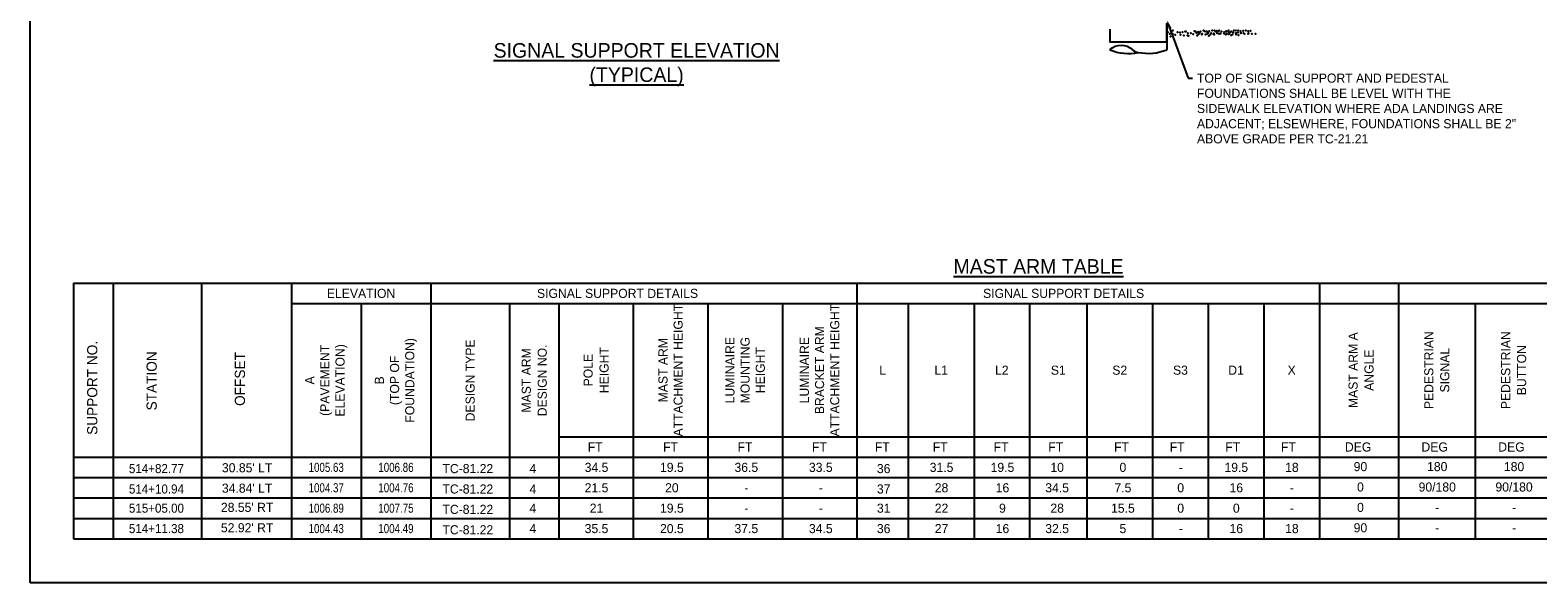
# Model space of a CAD drawing. Header units: feet. Extents: x -492 to 323056, y -198 to 581286.
# Tile 7 of 29: x 63.56 to 84.25, y -138.07 to -130.48. Entities that reach past the tile are written whole.
import ezdxf
from ezdxf import colors
from ezdxf.entities.mleader import LeaderData, LeaderLine
from ezdxf.enums import TextEntityAlignment as Align
from ezdxf.math import Vec2, Vec3

# ---------------------------------------------------------------- set-up
doc = ezdxf.new("R2010")
doc.units = ezdxf.units.FT
doc.header["$MEASUREMENT"] = 0
doc.layers.add('COLUMNS', color=6, linetype='Continuous', plot=False)
for name, color, linetype in [('SH_Data', 7, 'Continuous'), ('ST_Details', 4, 'Continuous'), ('TEXT-DED', 10, 'Continuous')]:
    doc.layers.add(name, color=color, linetype=linetype)
doc.styles.add('Slanted-Normal', font='font31.shx', dxfattribs={"height": 0.14})

msp = doc.modelspace()

# ---------------------------------------------------------------- linework, layer by layer
at = {"layer": 'COLUMNS', "color": 1}
msp.add_lwpolyline([(63.55946, -138.06895), (63.55946, -117.31895), (93.93446, -117.31895), (93.93446, -138.06895)], close=True, dxfattribs=at)
at = {"layer": 'SH_Data'}
for p, q in [((64.15318, -133.95572), (91.8209, -133.95572)), ((64.15318, -133.95572), (64.15318, -137.46396)), ((64.69962, -133.95572), (64.69962, -137.46396)), ((65.91064, -133.95572), (65.91064, -137.46396)), ((67.14362, -133.95572), (67.14362, -137.46396)), ((69.05664, -133.95572), (69.05664, -137.46396)), ((74.90272, -133.95572), (74.90272, -137.46396)), ((81.25039, -133.95572), (81.25039, -137.46396)), ((82.33383, -133.95572), (82.33383, -137.46396)), ((67.14362, -134.23572), (91.8209, -134.23572)), ((68.10013, -134.23572), (68.10013, -137.46396)), ((70.13842, -134.23572), (70.13842, -137.46396)), ((70.81574, -134.23572), (70.81574, -137.46396)), ((71.83532, -134.23572), (71.83532, -137.46396)), ((72.85923, -134.23572), (72.85923, -137.46396)), ((73.88097, -134.23572), (73.88097, -137.46396)), ((75.60807, -134.23572), (75.60807, -137.46396)), ((76.51042, -134.23572), (76.51042, -137.46396)), ((77.27344, -134.23572), (77.27344, -137.46396)), ((78.05896, -134.23572), (78.05896, -137.46396)), ((78.9613, -134.23572), (78.9613, -137.46396)), ((79.72433, -134.23572), (79.72433, -137.46396)), ((80.48736, -134.23572), (80.48736, -137.46396)), ((83.38795, -134.23572), (83.38795, -137.46396)), ((70.81574, -136.06396), (91.8209, -136.06396)), ((64.15318, -136.34396), (91.8209, -136.34396)), ((64.15318, -137.46396), (91.8209, -137.46396))]:
    msp.add_line(p, q, dxfattribs=at)
at = {"layer": 'SH_Data', "color": 247}
for p in [(79.1687, -130.5097), (79.19485, -130.53323), (79.23668, -130.48616), (79.23668, -130.48616), (79.23668, -130.48616), (79.23668, -130.53584), (79.23668, -130.53584), (79.30205, -130.5097), (79.30205, -130.5097), (79.33604, -130.51493), (79.37003, -130.51231), (79.37003, -130.51231), (79.40925, -130.49924), (79.40925, -130.49924), (79.41685, -130.49963), (79.44299, -130.52316), (79.48483, -130.52578), (79.48483, -130.52578), (79.53757, -130.49628), (79.5502, -130.49963), (79.5502, -130.49963), (79.56371, -130.51981), (79.58419, -130.50486), (79.60555, -130.52242), (79.60555, -130.52242), (79.61818, -130.50224), (79.61818, -130.50224), (79.63954, -130.53288), (79.6574, -130.48917), (79.6574, -130.48917), (79.67092, -130.49628), (79.67092, -130.49628), (79.69518, -130.49963), (79.70491, -130.50151), (79.71014, -130.53288), (79.72132, -130.52316), (79.7389, -130.49889), (79.7389, -130.49889), (79.76316, -130.52578), (79.76316, -130.52578), (79.77812, -130.48582), (79.77812, -130.48582), (79.80297, -130.52995), (79.80785, -130.4855), (79.80785, -130.4855), (79.82853, -130.49963), (79.82853, -130.49963), (79.84184, -130.49073), (79.84707, -130.5221), (79.86496, -130.49896), (79.87542, -130.53557), (79.87583, -130.48811), (79.87583, -130.48811), (79.89413, -130.52995), (79.90679, -130.50158), (79.90679, -130.50158), (79.94078, -130.51204), (79.94381, -130.52995), (79.96891, -130.49896), (79.96937, -130.49963), (79.96937, -130.49963), (79.97937, -130.53557), (80.00033, -130.48956), (80.00336, -130.50486), (80.02648, -130.5131), (80.03735, -130.50224), (80.03735, -130.50224), (80.06831, -130.51571), (80.06831, -130.51571), (80.07657, -130.48917), (80.07657, -130.48917), (80.1023, -130.52617), (80.10428, -130.48956), (80.13043, -130.5131), (80.13368, -130.48956), (80.13368, -130.48956), (80.16767, -130.49479), (80.17227, -130.51571), (80.17227, -130.51571), (80.1729, -130.52617), (80.20166, -130.49218), (80.20166, -130.49218), (80.20626, -130.52617), (80.21997, -130.53401), (80.23763, -130.48956), (80.23763, -130.48956), (80.26964, -130.53401), (80.27163, -130.49479), (80.27685, -130.52617), (80.30562, -130.49218), (80.30562, -130.49218), (80.32392, -130.53401), (80.3736, -130.53401), (79.20531, -130.56983), (79.27067, -130.5463), (79.34127, -130.5463), (79.38834, -130.55415), (79.43802, -130.55415), (79.45345, -130.55977), (79.51882, -130.53624), (79.57417, -130.55641), (79.58942, -130.53624), (79.63648, -130.54408), (79.68616, -130.54408), (79.73178, -130.55977), (79.7572, -130.54073), (79.79715, -130.53624), (79.80688, -130.54073), (79.96449, -130.54408), (80.00859, -130.53624), (80.03694, -130.5497), (80.05565, -130.54408), (80.10533, -130.54408), (80.14089, -130.5497)]:
    msp.add_point(p, dxfattribs=at)
at = {"layer": 'ST_Details', "flags": 128}
msp.add_lwpolyline([(78.37261, -130.4682), (78.3727, -130.64254), (79.15635, -130.64101), (79.15635, -130.39096), (79.15635, -130.75075)], dxfattribs=at)
at = {"layer": 'ST_Details', "extrusion": (0, 0, -1)}
msp.add_arc((-78.52932, -130.91715), 0.22861, 46.709905, 133.290095, dxfattribs=at)
at = {"layer": 'ST_Details'}
for centre, radius, start, end in [((78.62641, -130.16519), 0.63822, 246.563113, 282.492154), ((78.77665, -130.66227), 0.12662, 224.333663, 264.47577), ((78.89811, -130.11925), 0.68226, 258.703223, 292.24151)]:
    msp.add_arc(centre, radius, start, end, dxfattribs=at)
at = {"layer": 'TEXT-DED'}
for p, q in [((64.15318, -136.62396), (91.8209, -136.62396)), ((64.15318, -136.90396), (91.8209, -136.90396)), ((64.15318, -137.18396), (91.8209, -137.18396))]:
    msp.add_line(p, q, dxfattribs=at)

# ---------------------------------------------------------------- texts
at = {"layer": 'TEXT-DED', "style": 'Slanted-Normal'}
msp.add_text('%%UMAST ARM TABLE', height=0.2, dxfattribs=at).set_placement((76.22882, -133.62531), align=Align.TOP_LEFT)
for s, p in [('ELEVATION', (68.10013, -134.09572)), ('SIGNAL SUPPORT DETAILS', (71.61904, -134.09572)), ('SIGNAL SUPPORT DETAILS', (77.73996, -134.09572)), ('L2', (76.89193, -135.14984)), ('S1', (77.6662, -135.14984)), ('S2', (78.51013, -135.14984)), ('S3', (79.34282, -135.14984)), ('L', (75.2554, -135.14984)), ('L1', (76.05924, -135.14984)), ('D1', (80.10585, -135.14984)), ('X', (80.86887, -135.14984)), ('FT', (71.31188, -136.20396)), ('FT', (72.34579, -136.20396)), ('FT', (73.36753, -136.20396)), ('FT', (74.38928, -136.20396)), ('FT', (75.25198, -136.20396)), ('FT', (76.04636, -136.20396)), ('FT', (76.88192, -136.20396)), ('FT', (77.63217, -136.20396)), ('FT', (78.53451, -136.20396)), ('FT', (79.29754, -136.20396)), ('FT', (80.06057, -136.20396)), ('FT', (80.8236, -136.20396)), ('DEG', (81.7808, -136.20396)), ('DEG', (82.8308, -136.20396)), ('DEG', (83.88491, -136.20396)), ("30.85' LT", (66.53653, -136.48923)), ('TC-81.22', (69.56486, -136.50043)), ('4', (70.45824, -136.50043)), ('34.5', (71.33057, -136.48396)), ('19.5', (72.36448, -136.48396)), ('36.5', (73.38622, -136.48396)), ('33.5', (74.40797, -136.48396)), ('36', (75.27066, -136.50043)), ('31.5', (76.06504, -136.48396)), ('19.5', (76.90061, -136.48396)), ('10', (77.65086, -136.48396)), ('0', (78.5532, -136.48396)), ('-', (79.34608, -136.48396)), ('19.5', (80.10911, -136.48396)), ('18', (80.87214, -136.48396)), ('90', (81.81213, -136.47323)), ('180', (82.86625, -136.47323)), ('180', (83.92037, -136.47323)), ("34.84' LT", (66.53653, -136.76923)), ('TC-81.22', (69.56486, -136.78043)), ('4', (70.45824, -136.78043)), ('21.5', (71.33057, -136.76396)), ('20', (72.36448, -136.76396)), ('37', (75.27066, -136.78043)), ('28', (76.06504, -136.76396)), ('16', (76.90061, -136.76396)), ('34.5', (77.65086, -136.76396)), ('7.5', (78.5532, -136.76396)), ('0', (79.34608, -136.76396)), ('16', (80.10911, -136.76396)), ('0', (81.81213, -136.75323)), ('90/180', (82.86625, -136.75323)), ('90/180', (83.92037, -136.75323)), ('-', (73.38622, -136.76396)), ('-', (74.40797, -136.76396)), ('-', (80.87214, -136.76396)), ("28.55' RT", (66.53653, -137.03276)), ('TC-81.22', (69.56486, -137.06043)), ('4', (70.45824, -137.04396)), ('21', (71.33057, -137.04396)), ('19.5', (72.36448, -137.04396)), ('-', (73.38622, -137.04396)), ('-', (74.40797, -137.04396)), ('31', (75.27066, -137.04396)), ('22', (76.06504, -137.04396)), ('9', (76.90061, -137.04396)), ('28', (77.65086, -137.04396)), ('15.5', (78.5532, -137.04396)), ('0', (79.34608, -137.04396)), ('0', (80.10911, -137.04396)), ('-', (80.87214, -137.04396)), ('0', (81.81213, -137.03323)), ('-', (82.86625, -137.03323)), ('-', (83.92037, -137.03323)), ("52.92' RT", (66.53653, -137.31276)), ('TC-81.22', (69.56486, -137.34043)), ('4', (70.45824, -137.32396)), ('35.5', (71.33057, -137.32396)), ('20.5', (72.36448, -137.32396)), ('37.5', (73.38622, -137.32396)), ('34.5', (74.40797, -137.32396)), ('36', (75.27066, -137.32396)), ('27', (76.06504, -137.32396)), ('16', (76.90061, -137.32396)), ('32.5', (77.65086, -137.32396)), ('5', (78.5532, -137.32396)), ('-', (79.34608, -137.32396)), ('16', (80.10911, -137.32396)), ('18', (80.87214, -137.32396)), ('90', (81.81213, -137.31323)), ('-', (82.86625, -137.31323)), ('-', (83.92037, -137.31323))]:
    msp.add_text(s, height=0.125, dxfattribs=at).set_placement(p, align=Align.MIDDLE_CENTER)
for s, p in [('SUPPORT NO.', (64.41163, -135.3927)), ('STATION', (65.22667, -135.29663)), ('OFFSET', (66.4377, -135.2713))]:
    msp.add_text(s, height=0.14, rotation=90, dxfattribs=at).set_placement(p, align=Align.MIDDLE_CENTER)
for s, width, p in [('514+82.77', 0.95, (65.2924, -136.50043)), ('1005.63', 0.8, (67.62187, -136.48396)), ('1006.86', 0.8, (68.57839, -136.48396)), ('514+10.94', 0.95, (65.2924, -136.78043)), ('1004.37', 0.8, (67.62187, -136.76396)), ('1004.76', 0.8, (68.57839, -136.76396)), ('515+05.00', 0.95, (65.2924, -137.04396)), ('1006.89', 0.8, (67.62187, -137.04396)), ('1007.75', 0.8, (68.57839, -137.04396)), ('514+11.38', 0.95, (65.2924, -137.32396)), ('1004.43', 0.8, (67.62187, -137.32396)), ('1004.49', 0.8, (68.57839, -137.32396))]:
    msp.add_text(s, height=0.125, dxfattribs=dict(at, width=width)).set_placement(p, align=Align.MIDDLE_CENTER)
at = {"layer": 'TEXT-DED', "insert": (71.8805, -131.25407), "char_height": 0.2, "attachment_point": 8, "style": 'Slanted-Normal'}
msp.add_mtext('\\LSIGNAL SUPPORT ELEVATION\\P(TYPICAL)', dxfattribs=at)
at = {"layer": 'TEXT-DED', "char_height": 0.125, "attachment_point": 5, "rotation": 90, "style": 'Slanted-Normal'}
for s, insert, width in [('\\pxqc;MAST ARM ATTACHMENT HEIGHT ', (72.34727, -135.14984), 1.8149352), ('\\pxqc;LUMINAIRE \\PBRACKET ARM ATTACHMENT HEIGHT ', (74.39184, -135.14984), 1.8149352), ('A \\P(PAVEMENT ELEVATION)', (67.62187, -135.28984), 1.5256152), ('B \\P(TOP OF FOUNDATION)', (68.57839, -135.28984), 1.5256152), ('DESIGN TYPE', (69.59753, -135.28984), 1.5256152), ('\\pxqc;LUMINAIRE MOUNTING HEIGHT ', (73.3701, -135.14984), 1.5063788)]:
    msp.add_mtext(s, dxfattribs=dict(at, insert=insert, width=width))
at = {"layer": 'TEXT-DED', "char_height": 0.125, "attachment_point": 5, "rotation": 90, "line_spacing_factor": 1.05, "style": 'Slanted-Normal'}
for s, insert, width in [('MAST ARM DESIGN NO.', (70.47708, -135.28984), 1.5089324), ('POLE\\PHEIGHT', (71.32553, -135.14984), 1.8693159)]:
    msp.add_mtext(s, dxfattribs=dict(at, insert=insert, width=width))
for s, insert in [('MAST ARM A\\PANGLE', (81.82197, -135.14984)), ('PEDESTRIAN\\PSIGNAL', (82.86089, -135.14984)), ('PEDESTRIAN\\PBUTTON', (83.91501, -135.14984))]:
    msp.add_mtext(s, dxfattribs=dict(at, insert=insert))

# ---------------------------------------------------------------- leaders
at = {"layer": 'TEXT-DED'}
ml = msp.add_multileader_mtext('Standard', dxfattribs=at)
ml.set_content('TOP OF SIGNAL SUPPORT AND PEDESTAL\\PFOUNDATIONS SHALL BE LEVEL WITH THE\\PSIDEWALK ELEVATION WHERE ADA LANDINGS ARE ADJACENT; ELSEWHERE, FOUNDATIONS SHALL BE 2" ABOVE GRADE PER TC-21.21', color=256, style='Slanted-Normal')
ml.set_leader_properties()
ml.build(insert=Vec2(0, 0))
ml.multileader.update_dxf_attribs({"dogleg_length": 0.06, "arrow_head_size": 0.125})
ctx = ml.context
ctx.base_point, ctx.char_height, ctx.arrow_head_size, ctx.landing_gap_size, ctx.plane_origin = Vec3(79.50945, -131.14128), 0.125, 0.125, 0.06, Vec3(82.14046, -129.99345)
notes = []
notes.append((ctx, [(1, (1, 1, 0), (79.44945, -131.14128), (1, 0), 0.06, [(0, [(79.15635, -130.34075)], 0, [])])]))
ctx.mtext.insert, ctx.mtext.width, ctx.mtext.flow_direction = Vec3(79.56945, -131.07878), 4.4761173, 5
for ctx, leaders in notes:
    for number, flags, end, landing, length, lines in leaders:
        leader = LeaderData()
        leader.index, (leader.has_last_leader_line, leader.has_dogleg_vector, leader.attachment_direction) = number, flags
        leader.last_leader_point, leader.dogleg_vector, leader.dogleg_length = Vec3(end), Vec3(landing), length
        for number, points, colour, breaks in lines:
            line = LeaderLine()
            line.index, line.vertices, line.color, line.breaks = number, Vec3.list(points), colors.encode_raw_color(colour), breaks
            leader.lines.append(line)
        ctx.leaders.append(leader)

doc.saveas('drawing.dxf')
